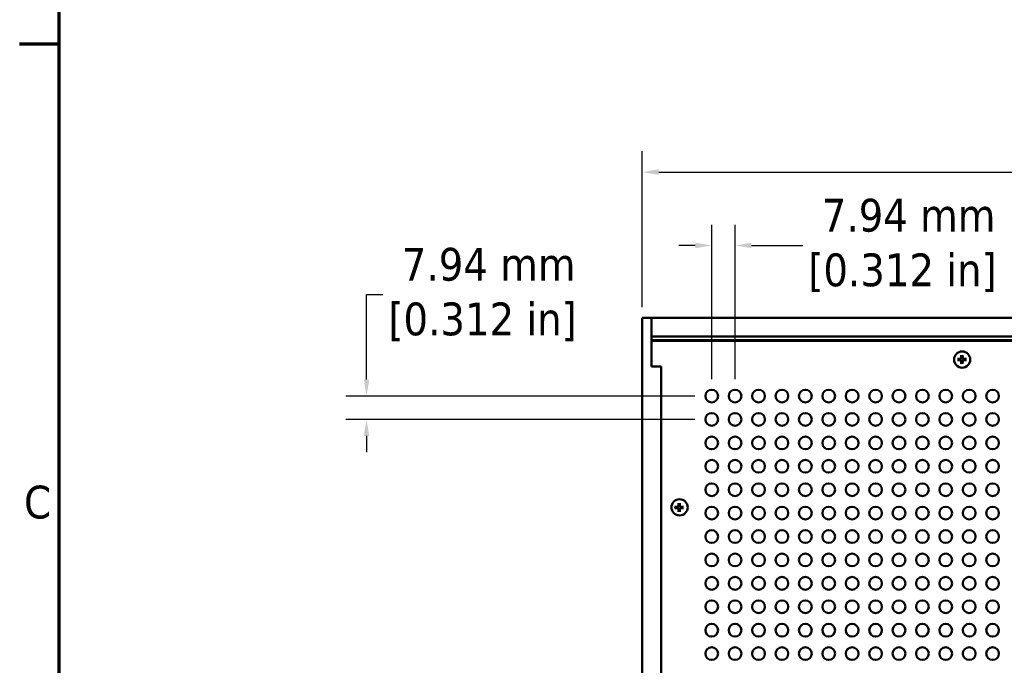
# Model space of a CAD drawing. Header units: millimetres. Extents: x 5 to 1722, y 30 to 1087.
# Tile 3 of 18: x 13 to 314, y 649 to 846. Entities that reach past the tile are written whole.
import ezdxf

# ---------------------------------------------------------------- set-up
doc = ezdxf.new("R2010")
doc.units = ezdxf.units.MM
doc.header["$LTSCALE"] = 2
for name, color, linetype, lineweight in [('Border (ANSI)', 7, 'Continuous', 70), ('Dimension (ANSI)', 7, 'Continuous', 25), ('Visible (ANSI)', 7, 'Continuous', 50)]:
    doc.layers.add(name, color=color, linetype=linetype, lineweight=lineweight)
doc.styles.add('Note Text (ANSI)', font='tahoma.ttf')
doc.dimstyles.new('Default - mm (ANSI)', dxfattribs={"dimscale": 2, "dimtxt": 5, "dimasz": 2.5, "dimexe": 3.175, "dimexo": 1.6002, "dimgap": 0.8, "dimtad": 0, "dimtih": 1, "dimtoh": 1, "dimrnd": 1e-08, "dimzin": 0, "dimdsep": 46, "dimtxsty": 'Note Text (ANSI)', "dimcen": 0.09, "dimdle": 10, "dimclrd": 256, "dimclre": 256, "dimclrt": 256, "dimadec": 1, "dimazin": 0, "dimtfac": 0.6096, "dimtofl": 0, "dimtmove": 0, "dimatfit": 3, "dimldrblk": 'Filled-1', "dimfxl": 1, "dimtolj": 1, "dimtzin": 0, "dimlwd": -1, "dimlwe": -1, "dimarcsym": 0})

# ---------------------------------------------------------------- blocks, each defined once
blk = doc.blocks.new('Borders Default Border')
at = {"layer": 'Border (ANSI)'}
blk.add_line((12.7, 419.1), (6.68, 419.1), dxfattribs=at)
at = {"layer": 'Border (ANSI)', "flags": 128}
blk.add_lwpolyline([(12.7, 25.4), (12.7, 533.4), (850.9, 533.4), (850.9, 25.4), (12.7, 25.4)], dxfattribs=at)
at = {"layer": 'Border (ANSI)', "insert": (7.34, 346.66), "char_height": 5, "attachment_point": 7, "style": 'Note Text (ANSI)'}
blk.add_mtext('C', dxfattribs=at)
blk = doc.blocks.new('*D17')
at = {"layer": 'Defpoints', "color": 0, "transparency": 16777216}
for p in [(231.71, 776.8), (224.57, 732.8), (231.71, 732.8)]:
    blk.add_point(p, dxfattribs=at)
at = {"layer": 'Dimension (ANSI)', "transparency": 16777216}
for p, q in [((224.57, 736), (224.57, 783.15)), ((231.71, 736), (231.71, 783.15)), ((219.57, 776.8), (214.57, 776.8)), ((236.71, 776.8), (252.39, 776.8))]:
    blk.add_line(p, q, dxfattribs=at)
for points in [[(219.57, 777.64), (219.57, 775.97), (224.57, 776.8)], [(236.71, 777.64), (236.71, 775.97), (231.71, 776.8)]]:
    blk.add_solid(points, dxfattribs=at)
at = {"layer": 'Dimension (ANSI)', "transparency": 16777216, "insert": (282.79, 776.8), "char_height": 10, "attachment_point": 5, "style": 'Note Text (ANSI)'}
blk.add_mtext('\\A1; 7.94 mm\\P[0.312 in]', dxfattribs=at)
blk = doc.blocks.new('Filled-1')
at = {"color": 0}
for p, q in [((0, 0), (-1, 0.333)), ((-1, 0.333), (-1, -0.333)), ((-1, 0), (0, 0)), ((-1, -0.333), (0, 0))]:
    blk.add_line(p, q, dxfattribs=at)
at = {"color": 0, "flags": 128}
blk.add_lwpolyline([(-1, -0.333), (0, 0), (-1, 0.333), (-1, -0.333)], dxfattribs=at)
at = {"color": 0}
blk.add_solid([(-1, -0.333), (0, 0), (-1, 0.333), (-1, -0.333)], dxfattribs=at)
blk = doc.blocks.new('*D18')
at = {"layer": 'Defpoints', "color": 0, "transparency": 16777216}
for p in [(222.63, 730.86), (119.22, 723.72), (222.63, 723.72)]:
    blk.add_point(p, dxfattribs=at)
at = {"layer": 'Dimension (ANSI)', "transparency": 16777216}
for p, q in [((119.22, 735.86), (119.22, 761.83)), ((119.22, 761.83), (124.22, 761.83)), ((219.43, 730.86), (112.87, 730.86)), ((219.43, 723.72), (112.87, 723.72)), ((119.22, 718.72), (119.22, 713.72))]:
    blk.add_line(p, q, dxfattribs=at)
for points in [[(118.39, 735.86), (120.06, 735.86), (119.22, 730.86)], [(118.39, 718.72), (120.06, 718.72), (119.22, 723.72)]]:
    blk.add_solid(points, dxfattribs=at)
at = {"layer": 'Dimension (ANSI)', "transparency": 16777216, "insert": (154.63, 761.83), "char_height": 10, "attachment_point": 5, "style": 'Note Text (ANSI)'}
blk.add_mtext('\\A1; 7.94 mm\\P[0.312 in]', dxfattribs=at)
blk = doc.blocks.new('*D24')
at = {"layer": 'Defpoints', "color": 0, "transparency": 16777216}
for p in [(203.38, 799.19), (203.38, 754.73), (582.87, 754.73)]:
    blk.add_point(p, dxfattribs=at)
at = {"layer": 'Dimension (ANSI)', "transparency": 16777216}
for p, q in [((203.38, 757.93), (203.38, 805.54)), ((582.87, 757.93), (582.87, 805.54)), ((208.38, 799.19), (419.64, 799.19)), ((577.87, 799.19), (495.39, 799.19))]:
    blk.add_line(p, q, dxfattribs=at)
for points in [[(208.38, 800.03), (208.38, 798.36), (203.38, 799.19)], [(577.87, 800.03), (577.87, 798.36), (582.87, 799.19)]]:
    blk.add_solid(points, dxfattribs=at)
at = {"layer": 'Dimension (ANSI)', "transparency": 16777216, "insert": (457.52, 799.19), "char_height": 10, "attachment_point": 5, "style": 'Note Text (ANSI)'}
blk.add_mtext('\\A1; 421.65 mm\\P[16.600 in]', dxfattribs=at)

msp = doc.modelspace()

# ---------------------------------------------------------------- linework, layer by layer
at = {"layer": 'Visible (ANSI)'}
for p, q in [((206.2386, 754.7263), (203.3811, 754.7263)), ((203.3811, 754.7263), (203.3811, 457.5463)), ((206.2386, 739.8763), (206.2386, 754.7263)), ((206.2386, 754.7263), (206.2386, 749.0113)), ((580.0086, 754.7263), (206.2386, 754.7263)), ((580.0086, 749.0113), (206.2386, 749.0113)), ((580.0086, 747.8683), (206.2386, 747.8683)), ((206.2386, 747.6613), (206.2386, 739.8763)), ((578.6586, 747.6613), (206.2386, 747.6613)), ((300.731, 743.3391), (300.7087, 742.3893)), ((301.1401, 743.3391), (301.1624, 742.3893)), ((209.0961, 739.8763), (206.2386, 739.8763)), ((206.2386, 739.8763), (209.0961, 739.8763)), ((209.0961, 739.8763), (209.0961, 472.3963)), ((209.0961, 739.8763), (209.0961, 471.0463)), ((299.5856, 742.1936), (300.5353, 742.216)), ((299.5856, 741.7846), (300.5353, 741.7622)), ((300.731, 740.6391), (300.7087, 741.5889)), ((301.1401, 740.6391), (301.1624, 741.5889)), ((302.2855, 742.1936), (301.3358, 742.216)), ((302.2855, 741.7846), (301.3358, 741.7622)), ((214.4194, 698.2166), (214.3971, 697.2669)), ((214.8285, 698.2166), (214.8508, 697.2669)), ((213.274, 697.0712), (214.2237, 697.0935)), ((213.2784, 696.662), (214.2237, 696.6398)), ((214.4194, 695.5167), (214.3971, 696.4664)), ((214.8285, 695.5167), (214.8508, 696.4664)), ((215.9739, 697.0712), (215.0242, 697.0935)), ((215.9739, 696.6621), (215.0242, 696.6398))]:
    msp.add_line(p, q, dxfattribs=at)
for centre, radius in [((301.0086, 741.9913), 2.475), ((224.5705, 730.8592), 1.9431), ((231.7143, 730.8592), 1.9431), ((238.858, 730.8592), 1.9431), ((246.0018, 730.8592), 1.9431), ((253.1455, 730.8592), 1.9431), ((260.2893, 730.8592), 1.9431), ((267.433, 730.8592), 1.9431), ((274.5768, 730.8592), 1.9431), ((281.7205, 730.8592), 1.9431), ((288.8643, 730.8592), 1.9431), ((296.008, 730.8592), 1.9431), ((303.1518, 730.8592), 1.9431), ((310.2955, 730.8592), 1.9431), ((224.5705, 723.7155), 1.9431), ((231.7143, 723.7155), 1.9431), ((238.858, 723.7155), 1.9431), ((246.0018, 723.7155), 1.9431), ((253.1455, 723.7155), 1.9431), ((260.2893, 723.7155), 1.9431), ((267.433, 723.7155), 1.9431), ((274.5768, 723.7155), 1.9431), ((281.7205, 723.7155), 1.9431), ((288.8643, 723.7155), 1.9431), ((296.008, 723.7155), 1.9431), ((303.1518, 723.7155), 1.9431), ((310.2955, 723.7155), 1.9431), ((224.5705, 716.5717), 1.9431), ((231.7143, 716.5717), 1.9431), ((238.858, 716.5717), 1.9431), ((246.0018, 716.5717), 1.9431), ((253.1455, 716.5717), 1.9431), ((260.2893, 716.5717), 1.9431), ((267.433, 716.5717), 1.9431), ((274.5768, 716.5717), 1.9431), ((281.7205, 716.5717), 1.9431), ((288.8643, 716.5717), 1.9431), ((296.008, 716.5717), 1.9431), ((303.1518, 716.5717), 1.9431), ((310.2955, 716.5717), 1.9431), ((224.5705, 709.428), 1.9431), ((231.7143, 709.428), 1.9431), ((238.858, 709.428), 1.9431), ((246.0018, 709.428), 1.9431), ((253.1455, 709.428), 1.9431), ((260.2893, 709.428), 1.9431), ((267.433, 709.428), 1.9431), ((274.5768, 709.428), 1.9431), ((281.7205, 709.428), 1.9431), ((288.8643, 709.428), 1.9431), ((296.008, 709.428), 1.9431), ((303.1518, 709.428), 1.9431), ((310.2955, 709.428), 1.9431), ((224.5705, 702.2842), 1.9431), ((231.7143, 702.2842), 1.9431), ((238.858, 702.2842), 1.9431), ((246.0018, 702.2842), 1.9431), ((253.1455, 702.2842), 1.9431), ((260.2893, 702.2842), 1.9431), ((267.433, 702.2842), 1.9431), ((274.5768, 702.2842), 1.9431), ((281.7205, 702.2842), 1.9431), ((288.8643, 702.2842), 1.9431), ((296.008, 702.2842), 1.9431), ((303.1518, 702.2842), 1.9431), ((310.2955, 702.2842), 1.9431), ((214.7661, 696.9013), 2.475), ((224.5705, 695.1405), 1.9431), ((231.7143, 695.1405), 1.9431), ((238.858, 695.1405), 1.9431), ((246.0018, 695.1405), 1.9431), ((253.1455, 695.1405), 1.9431), ((260.2893, 695.1405), 1.9431), ((267.433, 695.1405), 1.9431), ((274.5768, 695.1405), 1.9431), ((281.7205, 695.1405), 1.9431), ((288.8643, 695.1405), 1.9431), ((296.008, 695.1405), 1.9431), ((303.1518, 695.1405), 1.9431), ((310.2955, 695.1405), 1.9431), ((224.5705, 687.9967), 1.9431), ((231.7143, 687.9967), 1.9431), ((238.858, 687.9967), 1.9431), ((246.0018, 687.9967), 1.9431), ((253.1455, 687.9967), 1.9431), ((260.2893, 687.9967), 1.9431), ((267.433, 687.9967), 1.9431), ((274.5768, 687.9967), 1.9431), ((281.7205, 687.9967), 1.9431), ((288.8643, 687.9967), 1.9431), ((296.008, 687.9967), 1.9431), ((303.1518, 687.9967), 1.9431), ((310.2955, 687.9967), 1.9431), ((224.5705, 680.853), 1.9431), ((231.7143, 680.853), 1.9431), ((238.858, 680.853), 1.9431), ((246.0018, 680.853), 1.9431), ((253.1455, 680.853), 1.9431), ((260.2893, 680.853), 1.9431), ((267.433, 680.853), 1.9431), ((274.5768, 680.853), 1.9431), ((281.7205, 680.853), 1.9431), ((288.8643, 680.853), 1.9431), ((296.008, 680.853), 1.9431), ((303.1518, 680.853), 1.9431), ((310.2955, 680.853), 1.9431), ((224.5705, 673.7092), 1.9431), ((231.7143, 673.7092), 1.9431), ((238.858, 673.7092), 1.9431), ((246.0018, 673.7092), 1.9431), ((253.1455, 673.7092), 1.9431), ((260.2893, 673.7092), 1.9431), ((267.433, 673.7092), 1.9431), ((274.5768, 673.7092), 1.9431), ((281.7205, 673.7092), 1.9431), ((288.8643, 673.7092), 1.9431), ((296.008, 673.7092), 1.9431), ((303.1518, 673.7092), 1.9431), ((310.2955, 673.7092), 1.9431), ((224.5705, 666.5655), 1.9431), ((231.7143, 666.5655), 1.9431), ((238.858, 666.5655), 1.9431), ((246.0018, 666.5655), 1.9431), ((253.1455, 666.5655), 1.9431), ((260.2893, 666.5655), 1.9431), ((267.433, 666.5655), 1.9431), ((274.5768, 666.5655), 1.9431), ((281.7205, 666.5655), 1.9431), ((288.8643, 666.5655), 1.9431), ((296.008, 666.5655), 1.9431), ((303.1518, 666.5655), 1.9431), ((310.2955, 666.5655), 1.9431), ((224.5705, 659.4217), 1.9431), ((231.7143, 659.4217), 1.9431), ((238.858, 659.4217), 1.9431), ((246.0018, 659.4217), 1.9431), ((253.1455, 659.4217), 1.9431), ((260.2893, 659.4217), 1.9431), ((267.433, 659.4217), 1.9431), ((274.5768, 659.4217), 1.9431), ((281.7205, 659.4217), 1.9431), ((288.8643, 659.4217), 1.9431), ((296.008, 659.4217), 1.9431), ((303.1518, 659.4217), 1.9431), ((310.2955, 659.4217), 1.9431), ((224.5705, 652.278), 1.9431), ((231.7143, 652.278), 1.9431), ((238.858, 652.278), 1.9431), ((246.0018, 652.278), 1.9431), ((253.1455, 652.278), 1.9431), ((260.2893, 652.278), 1.9431), ((267.433, 652.278), 1.9431), ((274.5768, 652.278), 1.9431), ((281.7205, 652.278), 1.9431), ((288.8643, 652.278), 1.9431), ((296.008, 652.278), 1.9431), ((303.1518, 652.278), 1.9431), ((310.2955, 652.278), 1.9431)]:
    msp.add_circle(centre, radius, dxfattribs=at)
for centre, radius, start, end in [((300.5311, 742.3935), 0.1776, 271.348178, 358.651822), ((300.9355, 741.9891), 0.6565, 72.39692, 107.60308), ((301.3399, 742.3935), 0.1776, 181.348178, 268.651822), ((301.6836, 742.6663), 1.8, 207.143427, 209.210262), ((300.9355, 741.9891), 0.6565, 162.39692, 197.60308), ((300.5311, 741.5847), 0.1776, 1.348178, 88.651822), ((300.9355, 741.9891), 0.6565, 252.39692, 287.60308), ((301.3399, 741.5847), 0.1776, 91.348178, 178.651822), ((300.9355, 741.9891), 0.6565, 342.39692, 17.60308), ((214.2196, 697.2711), 0.1776, 271.348178, 358.651822), ((214.624, 696.8667), 0.6565, 72.39692, 107.60308), ((215.0284, 697.2711), 0.1776, 181.348178, 268.651822), ((214.7661, 696.9013), 1.35, 172.752985, 190.235772), ((215.4411, 697.5763), 1.8, 196.328365, 210.645163), ((214.624, 696.8667), 0.6565, 162.39692, 197.60308), ((214.2196, 696.4623), 0.1776, 1.348178, 88.651822), ((215.4411, 697.5763), 1.8, 235.324792, 249.438698), ((214.624, 696.8667), 0.6565, 252.39692, 287.60308), ((215.0284, 696.4623), 0.1776, 91.348178, 178.651822), ((214.624, 696.8667), 0.6565, 342.39692, 17.60308)]:
    msp.add_arc(centre, radius, start, end, dxfattribs=at)
for points, knots in [([(300.7336, 742.3888), (300.7334, 742.3758), (300.732, 742.3629), (300.7258, 742.3334), (300.7194, 742.3147), (300.7006, 742.2797), (300.6883, 742.2632), (300.6614, 742.2363), (300.645, 742.224), (300.6099, 742.2053), (300.5913, 742.1989), (300.5617, 742.1927), (300.5489, 742.1912), (300.5359, 742.191)], [0.099544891, 0.099544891, 0.099544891, 0.099544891, 0.1040285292, 0.1040285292, 0.1103762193, 0.1103762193, 0.1167239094, 0.1167239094, 0.1230715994, 0.1230715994, 0.1294192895, 0.1294192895, 0.1339029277, 0.1339029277, 0.1339029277, 0.1339029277]), ([(300.7301, 743.2644), (300.73, 743.2683), (300.73, 743.274), (300.7301, 743.2872), (300.7302, 743.2974), (300.7305, 743.3165), (300.7308, 743.3287), (300.731, 743.3391)], [0.03129953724, 0.03129953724, 0.03129953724, 0.03129953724, 0.03404963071, 0.03404963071, 0.03747455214, 0.03747455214, 0.04092943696, 0.04092943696, 0.04092943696, 0.04092943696]), ([(301.3352, 742.191), (301.3222, 742.1912), (301.3093, 742.1927), (301.2798, 742.1989), (301.2611, 742.2053), (301.2261, 742.224), (301.2097, 742.2363), (301.1827, 742.2632), (301.1704, 742.2797), (301.1517, 742.3147), (301.1453, 742.3334), (301.1391, 742.3629), (301.1376, 742.3758), (301.1374, 742.3888)], [0.099544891, 0.099544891, 0.099544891, 0.099544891, 0.1040285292, 0.1040285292, 0.1103762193, 0.1103762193, 0.1167239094, 0.1167239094, 0.1230715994, 0.1230715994, 0.1294192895, 0.1294192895, 0.1339029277, 0.1339029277, 0.1339029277, 0.1339029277]), ([(301.1401, 743.3391), (301.1403, 743.3287), (301.1405, 743.3165), (301.1409, 743.2974), (301.141, 743.2872), (301.1411, 743.274), (301.1411, 743.2683), (301.141, 743.2644)], [0.01365395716, 0.01365395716, 0.01365395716, 0.01365395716, 0.01710884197, 0.01710884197, 0.0205337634, 0.0205337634, 0.02328385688, 0.02328385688, 0.02328385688, 0.02328385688]), ([(299.5856, 742.1936), (299.5959, 742.1939), (299.6081, 742.1941), (299.6272, 742.1944), (299.6375, 742.1946), (299.6506, 742.1946), (299.6563, 742.1946), (299.6603, 742.1946)], [0.01365395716, 0.01365395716, 0.01365395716, 0.01365395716, 0.01710884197, 0.01710884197, 0.0205337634, 0.0205337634, 0.02328385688, 0.02328385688, 0.02328385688, 0.02328385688]), ([(299.6603, 741.7836), (299.6563, 741.7836), (299.6506, 741.7836), (299.6375, 741.7837), (299.6272, 741.7838), (299.6081, 741.7841), (299.5959, 741.7843), (299.5856, 741.7846)], [0.03129953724, 0.03129953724, 0.03129953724, 0.03129953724, 0.03404963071, 0.03404963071, 0.03747455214, 0.03747455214, 0.04092943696, 0.04092943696, 0.04092943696, 0.04092943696]), ([(300.5359, 741.7872), (300.5489, 741.787), (300.5617, 741.7855), (300.5913, 741.7794), (300.6099, 741.7729), (300.645, 741.7542), (300.6614, 741.7419), (300.6883, 741.715), (300.7006, 741.6986), (300.7194, 741.6635), (300.7258, 741.6449), (300.732, 741.6153), (300.7334, 741.6024), (300.7336, 741.5895)], [0.099544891, 0.099544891, 0.099544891, 0.099544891, 0.1040285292, 0.1040285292, 0.1103762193, 0.1103762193, 0.1167239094, 0.1167239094, 0.1230715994, 0.1230715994, 0.1294192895, 0.1294192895, 0.1339029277, 0.1339029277, 0.1339029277, 0.1339029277]), ([(300.731, 740.6391), (300.7308, 740.6495), (300.7305, 740.6617), (300.7302, 740.6808), (300.7301, 740.6911), (300.73, 740.7042), (300.73, 740.7099), (300.7301, 740.7138)], [0.01365395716, 0.01365395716, 0.01365395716, 0.01365395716, 0.01710884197, 0.01710884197, 0.0205337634, 0.0205337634, 0.02328385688, 0.02328385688, 0.02328385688, 0.02328385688]), ([(301.1374, 741.5895), (301.1376, 741.6024), (301.1391, 741.6153), (301.1453, 741.6449), (301.1517, 741.6635), (301.1704, 741.6986), (301.1827, 741.715), (301.2097, 741.7419), (301.2261, 741.7542), (301.2611, 741.7729), (301.2798, 741.7794), (301.3093, 741.7855), (301.3222, 741.787), (301.3352, 741.7872)], [0.099544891, 0.099544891, 0.099544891, 0.099544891, 0.1040285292, 0.1040285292, 0.1103762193, 0.1103762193, 0.1167239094, 0.1167239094, 0.1230715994, 0.1230715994, 0.1294192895, 0.1294192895, 0.1339029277, 0.1339029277, 0.1339029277, 0.1339029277]), ([(301.141, 740.7138), (301.1411, 740.7099), (301.1411, 740.7042), (301.141, 740.6911), (301.1409, 740.6808), (301.1405, 740.6617), (301.1403, 740.6495), (301.1401, 740.6391)], [0.03129953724, 0.03129953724, 0.03129953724, 0.03129953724, 0.03404963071, 0.03404963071, 0.03747455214, 0.03747455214, 0.04092943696, 0.04092943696, 0.04092943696, 0.04092943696]), ([(302.2108, 742.1946), (302.2147, 742.1946), (302.2204, 742.1946), (302.2336, 742.1946), (302.2439, 742.1944), (302.2629, 742.1941), (302.2751, 742.1939), (302.2855, 742.1936)], [0.03129953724, 0.03129953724, 0.03129953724, 0.03129953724, 0.03404963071, 0.03404963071, 0.03747455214, 0.03747455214, 0.04092943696, 0.04092943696, 0.04092943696, 0.04092943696]), ([(302.2855, 741.7846), (302.2751, 741.7843), (302.2629, 741.7841), (302.2439, 741.7838), (302.2336, 741.7837), (302.2204, 741.7836), (302.2147, 741.7836), (302.2108, 741.7836)], [0.01365395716, 0.01365395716, 0.01365395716, 0.01365395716, 0.01710884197, 0.01710884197, 0.0205337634, 0.0205337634, 0.02328385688, 0.02328385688, 0.02328385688, 0.02328385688]), ([(214.4221, 697.2663), (214.4219, 697.2533), (214.4204, 697.2405), (214.4142, 697.2109), (214.4078, 697.1923), (214.3891, 697.1572), (214.3768, 697.1408), (214.3498, 697.1139), (214.3334, 697.1016), (214.2984, 697.0828), (214.2797, 697.0764), (214.2502, 697.0702), (214.2373, 697.0688), (214.2243, 697.0686)], [0.099544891, 0.099544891, 0.099544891, 0.099544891, 0.1040285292, 0.1040285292, 0.1103762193, 0.1103762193, 0.1167239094, 0.1167239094, 0.1230715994, 0.1230715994, 0.1294192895, 0.1294192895, 0.1339029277, 0.1339029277, 0.1339029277, 0.1339029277]), ([(214.4185, 698.1419), (214.4184, 698.1459), (214.4184, 698.1516), (214.4185, 698.1647), (214.4186, 698.175), (214.419, 698.1941), (214.4192, 698.2063), (214.4194, 698.2166)], [0.03129953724, 0.03129953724, 0.03129953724, 0.03129953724, 0.03404963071, 0.03404963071, 0.03747455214, 0.03747455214, 0.04092943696, 0.04092943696, 0.04092943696, 0.04092943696]), ([(215.0236, 697.0686), (215.0106, 697.0688), (214.9978, 697.0702), (214.9682, 697.0764), (214.9496, 697.0828), (214.9145, 697.1016), (214.8981, 697.1139), (214.8712, 697.1408), (214.8589, 697.1572), (214.8401, 697.1923), (214.8337, 697.2109), (214.8275, 697.2405), (214.8261, 697.2533), (214.8259, 697.2663)], [0.099544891, 0.099544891, 0.099544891, 0.099544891, 0.1040285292, 0.1040285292, 0.1103762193, 0.1103762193, 0.1167239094, 0.1167239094, 0.1230715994, 0.1230715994, 0.1294192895, 0.1294192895, 0.1339029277, 0.1339029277, 0.1339029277, 0.1339029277]), ([(214.8285, 698.2166), (214.8287, 698.2063), (214.829, 698.1941), (214.8293, 698.175), (214.8294, 698.1647), (214.8295, 698.1516), (214.8295, 698.1459), (214.8295, 698.1419)], [0.01365395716, 0.01365395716, 0.01365395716, 0.01365395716, 0.01710884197, 0.01710884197, 0.0205337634, 0.0205337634, 0.02328385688, 0.02328385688, 0.02328385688, 0.02328385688]), ([(213.274, 697.0712), (213.2844, 697.0714), (213.2966, 697.0717), (213.3156, 697.072), (213.3259, 697.0721), (213.3391, 697.0722), (213.3448, 697.0722), (213.3487, 697.0721)], [0.01365395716, 0.01365395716, 0.01365395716, 0.01365395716, 0.01710884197, 0.01710884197, 0.0205337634, 0.0205337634, 0.02328385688, 0.02328385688, 0.02328385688, 0.02328385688]), ([(213.3487, 696.6612), (213.3448, 696.6611), (213.3391, 696.6611), (213.3259, 696.6612), (213.3156, 696.6613), (213.2979, 696.6616), (213.2877, 696.6618), (213.2785, 696.662)], [0.03129953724, 0.03129953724, 0.03129953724, 0.03129953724, 0.03404963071, 0.03404963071, 0.03747455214, 0.03747455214, 0.04044329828, 0.04044329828, 0.04044329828, 0.04044329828]), ([(214.2243, 696.6648), (214.2373, 696.6646), (214.2502, 696.6631), (214.2797, 696.6569), (214.2984, 696.6505), (214.3334, 696.6318), (214.3498, 696.6195), (214.3768, 696.5925), (214.3891, 696.5761), (214.4078, 696.5411), (214.4142, 696.5224), (214.4204, 696.4929), (214.4219, 696.48), (214.4221, 696.467)], [0.099544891, 0.099544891, 0.099544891, 0.099544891, 0.1040285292, 0.1040285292, 0.1103762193, 0.1103762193, 0.1167239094, 0.1167239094, 0.1230715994, 0.1230715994, 0.1294192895, 0.1294192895, 0.1339029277, 0.1339029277, 0.1339029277, 0.1339029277]), ([(214.4194, 695.5167), (214.4192, 695.527), (214.419, 695.5393), (214.4186, 695.5583), (214.4185, 695.5686), (214.4184, 695.5818), (214.4184, 695.5875), (214.4185, 695.5914)], [0.01365395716, 0.01365395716, 0.01365395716, 0.01365395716, 0.01710884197, 0.01710884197, 0.0205337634, 0.0205337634, 0.02328385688, 0.02328385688, 0.02328385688, 0.02328385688]), ([(214.8259, 696.467), (214.8261, 696.48), (214.8275, 696.4929), (214.8337, 696.5224), (214.8401, 696.5411), (214.8589, 696.5761), (214.8712, 696.5925), (214.8981, 696.6195), (214.9145, 696.6318), (214.9496, 696.6505), (214.9682, 696.6569), (214.9978, 696.6631), (215.0106, 696.6646), (215.0236, 696.6648)], [0.099544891, 0.099544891, 0.099544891, 0.099544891, 0.1040285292, 0.1040285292, 0.1103762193, 0.1103762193, 0.1167239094, 0.1167239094, 0.1230715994, 0.1230715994, 0.1294192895, 0.1294192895, 0.1339029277, 0.1339029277, 0.1339029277, 0.1339029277]), ([(214.8295, 695.5914), (214.8295, 695.5875), (214.8295, 695.5818), (214.8294, 695.5686), (214.8293, 695.5583), (214.829, 695.5393), (214.8287, 695.527), (214.8285, 695.5167)], [0.03129953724, 0.03129953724, 0.03129953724, 0.03129953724, 0.03404963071, 0.03404963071, 0.03747455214, 0.03747455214, 0.04092943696, 0.04092943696, 0.04092943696, 0.04092943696]), ([(215.8992, 697.0721), (215.9032, 697.0722), (215.9089, 697.0722), (215.922, 697.0721), (215.9323, 697.072), (215.9514, 697.0717), (215.9636, 697.0714), (215.9739, 697.0712)], [0.03129953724, 0.03129953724, 0.03129953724, 0.03129953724, 0.03404963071, 0.03404963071, 0.03747455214, 0.03747455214, 0.04092943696, 0.04092943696, 0.04092943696, 0.04092943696]), ([(215.9739, 696.6621), (215.9636, 696.6619), (215.9514, 696.6616), (215.9323, 696.6613), (215.922, 696.6612), (215.9089, 696.6611), (215.9032, 696.6611), (215.8992, 696.6612)], [0.01365395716, 0.01365395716, 0.01365395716, 0.01365395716, 0.01710884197, 0.01710884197, 0.0205337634, 0.0205337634, 0.02328385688, 0.02328385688, 0.02328385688, 0.02328385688])]:
    msp.add_open_spline(points, degree=3, knots=knots, dxfattribs=at)
for points, weights in [([(300.7301, 743.2644), (300.7348, 742.833), (300.737, 742.6148)], [1.00306837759, 1.06325247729, 1]), ([(300.737, 742.6148), (300.735, 742.4803), (300.7336, 742.3888)], [1, 1.17380284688, 1.31963834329]), ([(301.1341, 742.6148), (301.1362, 742.833), (301.141, 743.2644)], [1, 1.06325247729, 1.00306837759]), ([(301.1374, 742.3888), (301.136, 742.4803), (301.1341, 742.6148)], [1.31963834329, 1.17380284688, 1]), ([(300.3098, 742.1876), (300.0917, 742.1898), (299.6603, 742.1946)], [1, 1.06325247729, 1.00306837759]), ([(299.6603, 741.7836), (299.9199, 741.7865), (300.0934, 741.7884)], [1.00306837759, 1.03843873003, 1.03117478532]), ([(300.1122, 741.7886), (300.2237, 741.7897), (300.3098, 741.7906)], [1.03026200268, 1.02406377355, 1]), ([(300.5359, 742.191), (300.4443, 742.1896), (300.3098, 742.1876)], [1.31963834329, 1.17380284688, 1]), ([(300.3098, 741.7906), (300.4443, 741.7886), (300.5359, 741.7872)], [1, 1.17380284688, 1.31963834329]), ([(300.737, 741.3634), (300.7348, 741.1453), (300.7301, 740.7138)], [1, 1.06325247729, 1.00306837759]), ([(300.7336, 741.5895), (300.735, 741.4979), (300.737, 741.3634)], [1.31963834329, 1.17380284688, 1]), ([(301.1341, 741.3634), (301.136, 741.4979), (301.1374, 741.5895)], [1, 1.17380284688, 1.31963834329]), ([(301.141, 740.7138), (301.1362, 741.1453), (301.1341, 741.3634)], [1.00306837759, 1.06325247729, 1]), ([(301.5612, 742.1876), (301.4268, 742.1896), (301.3352, 742.191)], [1, 1.17380284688, 1.31963834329]), ([(301.3352, 741.7872), (301.4268, 741.7886), (301.5612, 741.7906)], [1.31963834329, 1.17380284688, 1]), ([(302.2108, 742.1946), (301.7794, 742.1898), (301.5612, 742.1876)], [1.00306837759, 1.06325247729, 1]), ([(301.5612, 741.7906), (301.7794, 741.7884), (302.2108, 741.7836)], [1, 1.06325247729, 1.00306837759]), ([(214.4185, 698.1419), (214.4233, 697.7105), (214.4254, 697.4924)], [1.00306837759, 1.06325247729, 1]), ([(214.4254, 697.4924), (214.4235, 697.3579), (214.4221, 697.2663)], [1, 1.17380284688, 1.31963834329]), ([(214.8225, 697.4924), (214.8247, 697.7105), (214.8295, 698.1419)], [1, 1.06325247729, 1.00306837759]), ([(214.8259, 697.2663), (214.8245, 697.3579), (214.8225, 697.4924)], [1.31963834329, 1.17380284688, 1]), ([(213.4029, 697.0715), (213.3764, 697.0718), (213.3487, 697.0721)], [1.00992881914, 1.00672663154, 1.00306837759]), ([(213.3487, 696.6612), (213.3691, 696.6614), (213.3889, 696.6616)], [1.00306837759, 1.00576494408, 1.00821370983]), ([(213.6517, 697.0688), (213.5506, 697.0699), (213.4269, 697.0713)], [1.03107578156, 1.02728765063, 1.01276353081]), ([(213.4375, 696.6622), (213.5549, 696.6635), (213.6517, 696.6645)], [1.01397837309, 1.02744860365, 1.03107578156]), ([(213.9983, 697.0652), (213.8811, 697.0664), (213.7144, 697.0681)], [1, 1.03299977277, 1.03240175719]), ([(213.8877, 696.667), (213.9472, 696.6676), (213.9983, 696.6681)], [1.0221005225, 1.01413036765, 1]), ([(214.2243, 697.0686), (214.1327, 697.0672), (213.9983, 697.0652)], [1.31963834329, 1.17380284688, 1]), ([(213.9983, 696.6681), (214.1327, 696.6662), (214.2243, 696.6648)], [1, 1.17380284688, 1.31963834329]), ([(214.4218, 695.8944), (214.4204, 695.7628), (214.4185, 695.5914)], [1.03107578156, 1.02614966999, 1.00306837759]), ([(214.4221, 696.467), (214.4235, 696.3754), (214.4254, 696.2409)], [1.31963834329, 1.17380284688, 1]), ([(214.4254, 696.2409), (214.4248, 696.1736), (214.4239, 696.0913)], [1, 1.01870732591, 1.02661742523]), ([(214.8225, 696.2409), (214.8245, 696.3754), (214.8259, 696.467)], [1, 1.17380284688, 1.31963834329]), ([(214.8295, 695.5914), (214.8247, 696.0228), (214.8225, 696.2409)], [1.00306837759, 1.06325247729, 1]), ([(215.2497, 697.0652), (215.1152, 697.0672), (215.0236, 697.0686)], [1, 1.17380284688, 1.31963834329]), ([(215.0236, 696.6648), (215.1152, 696.6662), (215.2497, 696.6681)], [1.31963834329, 1.17380284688, 1]), ([(215.8992, 697.0721), (215.4678, 697.0674), (215.2497, 697.0652)], [1.00306837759, 1.06325247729, 1]), ([(215.2497, 696.6681), (215.4678, 696.666), (215.8992, 696.6612)], [1, 1.06325247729, 1.00306837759])]:
    msp.add_rational_spline(points, weights, degree=2, dxfattribs=at)

# ---------------------------------------------------------------- block references
at = {"xscale": 2, "yscale": 2, "zscale": 2}
msp.add_blockref('Borders Default Border', (0, 0), dxfattribs=at)

# ---------------------------------------------------------------- dimensions: what is measured, and where the dimension line sits
at = {"layer": 'Dimension (ANSI)'}
dim = msp.add_linear_dim(base=(203.3811, 799.1927), p1=(582.8661, 754.7263), p2=(203.3811, 754.7263), text=' <> mm\\X[16.600 in]', dimstyle='Default - mm (ANSI)', override={"dimtih": 0, "dimtoh": 0, "dimdec": 2, "dimlfac": 1.111111, "dimpost": '', "dimtp": 0, "dimtm": 0, "dimtdec": 2, "dimatfit": 1}, dxfattribs=at)
dim.commit()
dim.dimension.update_dxf_attribs({"geometry": '*D24', "text_midpoint": (457.5168, 799.1927), "dimtype": 160})
for base, p1, p2, angle, override, picture, middle in [((231.7143, 776.8023), (224.5705, 732.8023), (231.7143, 732.8023), 180, {"dimtih": 0, "dimtoh": 0, "dimdec": 2, "dimlfac": 1.111111, "dimpost": '', "dimtp": 0, "dimtm": 0, "dimtdec": 2, "dimatfit": 1}, '*D17', (282.7912, 776.8023)), ((119.2228, 723.7155), (222.6274, 730.8592), (222.6274, 723.7155), 90, {"dimdec": 2, "dimlfac": 1.111111, "dimpost": '', "dimtp": 0, "dimtm": 0, "dimtdec": 2, "dimatfit": 1}, '*D18', (154.6274, 761.8343))]:
    dim = msp.add_linear_dim(base=base, p1=p1, p2=p2, angle=angle, text=' <> mm\\X[0.312 in]', dimstyle='Default - mm (ANSI)', override=override, dxfattribs=at)
    dim.commit()
    dim.dimension.update_dxf_attribs({"geometry": picture, "text_midpoint": middle, "dimtype": 160})

doc.saveas('drawing.dxf')
